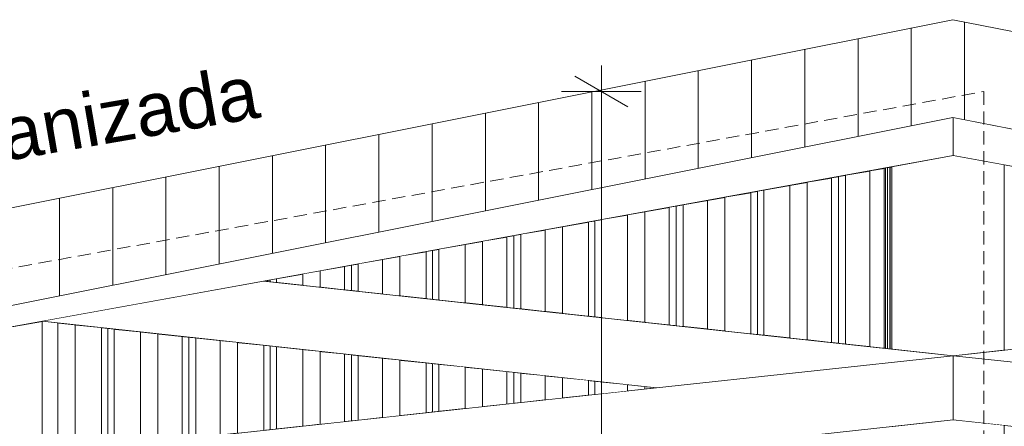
# Model space of a CAD drawing. Header units: millimetres. Extents: x 0 to 1917, y 0 to 847.
# Tile 138 of 230: x 805 to 842, y 783 to 799. Entities that reach past the tile are written whole.
import ezdxf

# ---------------------------------------------------------------- set-up
doc = ezdxf.new("R2010")
doc.units = ezdxf.units.MM
doc.header["$MEASUREMENT"] = 0
doc.set_wipeout_variables(frame=1)
doc.linetypes.add('ondina-_e7_HIDDENX2', pattern=[0.75, 0.5, -0.25])
doc.linetypes.add('Wipeout_Contour', pattern=[1000, 0, -1000])
for name, color, linetype in [('Cobertura.ARQ', 7, 'Continuous'), ('Cota.2D', 7, 'Continuous'), ('Eletrodoméstico & Mobiliário.ARQ', 7, 'Continuous'), ('Interior - Mobiliário', 7, 'Continuous'), ('Linha & Trama.2D', 7, 'Continuous'), ('Pilar.ARQ', 7, 'Continuous'), ('Texto.2D', 7, 'Continuous')]:
    doc.layers.add(name, color=color, linetype=linetype)
doc.styles.add('GENERATED_STYLE_1', font='arial.ttf')
pattern_1 = [(90, (640.715, 663.0876), (-2, 0), [])]

msp = doc.modelspace()

# ---------------------------------------------------------------- wipeouts: each hides what was drawn before it
at = {"color": 254, "linetype": 'Wipeout_Contour', "lineweight": 0, "ltscale": 4604.423452}
msp.add_wipeout([(837.158, 793.078), (837.158, 786.467), (837.699, 786.408), (837.699, 793.176)], dxfattribs=at).dxf.layer = 'Interior - Mobiliário'
at = {"color": 254, "linetype": 'Wipeout_Contour', "lineweight": 0, "ltscale": 3424.967625}
msp.add_wipeout([(829.15, 784.92), (828.708, 784.968), (828.708, 784.873)], dxfattribs=at).dxf.layer = 'Interior - Mobiliário'
at = {"color": 254, "linetype": 'Wipeout_Contour', "lineweight": 0, "ltscale": 6918.717684}
msp.add_wipeout([(837.986, 793.229), (837.986, 786.377), (840.291, 786.127), (842.211, 786.335), (842.211, 793.299), (840.291, 793.648)], dxfattribs=at).dxf.layer = 'Pilar.ARQ'
at = {"color": 254, "linetype": 'Wipeout_Contour', "lineweight": 0, "ltscale": 5639.83545}
msp.add_wipeout([(837.986, 783.464), (837.986, 704.688), (842.211, 704.688), (842.211, 783.506), (840.291, 783.713)], dxfattribs=at).dxf.layer = 'Pilar.ARQ'

# ---------------------------------------------------------------- next in the draw order: wipeouts: each hides what was drawn before it
at = {"color": 254, "linetype": 'Wipeout_Contour', "lineweight": 0, "ltscale": 4602.229284}
msp.add_wipeout([(837.158, 793.078), (836.243, 792.912), (836.243, 786.566), (837.158, 786.467)], dxfattribs=at).dxf.layer = 'Interior - Mobiliário'
at = {"color": 254, "linetype": 'Wipeout_Contour', "lineweight": 0, "ltscale": 4564.767495}
msp.add_wipeout([(828.058, 785.039), (828.058, 784.802), (828.708, 784.873), (828.708, 784.968)], dxfattribs=at).dxf.layer = 'Interior - Mobiliário'
at = {"color": 254, "linetype": 'Wipeout_Contour', "lineweight": 0, "ltscale": 4605.316167}
msp.add_wipeout([(837.748, 793.186), (837.699, 793.176), (837.699, 786.408), (837.748, 786.403)], dxfattribs=at).dxf.layer = 'Pilar.ARQ'

# ---------------------------------------------------------------- next in the draw order: wipeouts: each hides what was drawn before it
at = {"color": 254, "linetype": 'Wipeout_Contour', "lineweight": 0, "ltscale": 4600.465866}
msp.add_wipeout([(836.243, 792.912), (835.983, 792.864), (835.983, 786.594), (836.243, 786.566)], dxfattribs=at).dxf.layer = 'Interior - Mobiliário'
at = {"color": 254, "linetype": 'Wipeout_Contour', "lineweight": 0, "ltscale": 4562.394324}
msp.add_wipeout([(828.058, 785.039), (827.073, 785.145), (827.073, 784.695), (828.058, 784.802)], dxfattribs=at).dxf.layer = 'Interior - Mobiliário'
at = {"color": 254, "linetype": 'Wipeout_Contour', "lineweight": 0, "ltscale": 4605.470379}
msp.add_wipeout([(837.801, 793.195), (837.748, 793.186), (837.748, 786.403), (837.801, 786.397)], dxfattribs=at).dxf.layer = 'Pilar.ARQ'

# ---------------------------------------------------------------- next in the draw order: wipeouts: each hides what was drawn before it
at = {"color": 254, "linetype": 'Wipeout_Contour', "lineweight": 0, "ltscale": 4599.683365}
msp.add_wipeout([(835.983, 792.864), (835.723, 792.817), (835.723, 786.622), (835.983, 786.594)], dxfattribs=at).dxf.layer = 'Interior - Mobiliário'
at = {"color": 254, "linetype": 'Wipeout_Contour', "lineweight": 0, "ltscale": 4560.617099}
msp.add_wipeout([(826.833, 784.669), (827.073, 784.695), (827.073, 785.145), (826.833, 785.171)], dxfattribs=at).dxf.layer = 'Interior - Mobiliário'
at = {"color": 254, "linetype": 'Wipeout_Contour', "lineweight": 0, "ltscale": 4606.029189}
msp.add_wipeout([(837.986, 793.229), (837.934, 793.219), (837.934, 786.383), (837.986, 786.377)], dxfattribs=at).dxf.layer = 'Pilar.ARQ'

# ---------------------------------------------------------------- next in the draw order: wipeouts: each hides what was drawn before it
at = {"color": 254, "linetype": 'Wipeout_Contour', "lineweight": 0, "ltscale": 4597.91016}
msp.add_wipeout([(835.723, 792.817), (834.808, 792.651), (834.808, 786.722), (835.723, 786.622)], dxfattribs=at).dxf.layer = 'Interior - Mobiliário'
at = {"color": 254, "linetype": 'Wipeout_Contour', "lineweight": 0, "ltscale": 4559.920853}
msp.add_wipeout([(826.593, 784.643), (826.833, 784.669), (826.833, 785.171), (826.593, 785.197)], dxfattribs=at).dxf.layer = 'Interior - Mobiliário'
at = {"color": 254, "linetype": 'Wipeout_Contour', "lineweight": 0, "ltscale": 4605.910049}
msp.add_wipeout([(837.934, 793.219), (837.907, 793.214), (837.907, 786.386), (837.934, 786.383)], dxfattribs=at).dxf.layer = 'Pilar.ARQ'

# ---------------------------------------------------------------- next in the draw order: wipeouts: each hides what was drawn before it
at = {"color": 254, "linetype": 'Wipeout_Contour', "lineweight": 0, "ltscale": 4595.558522}
msp.add_wipeout([(834.158, 792.532), (834.158, 786.792), (834.808, 786.722), (834.808, 792.651)], dxfattribs=at).dxf.layer = 'Interior - Mobiliário'
at = {"color": 254, "linetype": 'Wipeout_Contour', "lineweight": 0, "ltscale": 4558.144282}
msp.add_wipeout([(825.608, 785.304), (825.608, 784.537), (826.593, 784.643), (826.593, 785.197)], dxfattribs=at).dxf.layer = 'Interior - Mobiliário'
at = {"color": 254, "linetype": 'Wipeout_Contour', "lineweight": 0, "ltscale": 4605.749563}
msp.add_wipeout([(837.907, 793.214), (837.828, 793.2), (837.828, 786.394), (837.907, 786.386)], dxfattribs=at).dxf.layer = 'Pilar.ARQ'

# ---------------------------------------------------------------- next in the draw order: wipeouts: each hides what was drawn before it
at = {"color": 254, "linetype": 'Wipeout_Contour', "lineweight": 0, "ltscale": 4593.097501}
msp.add_wipeout([(833.173, 786.899), (834.158, 786.792), (834.158, 792.532), (833.173, 792.353)], dxfattribs=at).dxf.layer = 'Interior - Mobiliário'
at = {"color": 254, "linetype": 'Wipeout_Contour', "lineweight": 0, "ltscale": 4555.774273}
msp.add_wipeout([(824.958, 784.466), (825.608, 784.537), (825.608, 785.304), (824.958, 785.375)], dxfattribs=at).dxf.layer = 'Interior - Mobiliário'
at = {"color": 254, "linetype": 'Wipeout_Contour', "lineweight": 0, "ltscale": 4605.58991}
msp.add_wipeout([(837.828, 793.2), (837.801, 793.195), (837.801, 786.397), (837.828, 786.394)], dxfattribs=at).dxf.layer = 'Pilar.ARQ'

# ---------------------------------------------------------------- next in the draw order: wipeouts: each hides what was drawn before it
at = {"color": 254, "linetype": 'Wipeout_Contour', "lineweight": 0, "ltscale": 4591.263282}
msp.add_wipeout([(833.173, 792.353), (832.933, 792.31), (832.933, 786.925), (833.173, 786.899)], dxfattribs=at).dxf.layer = 'Interior - Mobiliário'
at = {"color": 254, "linetype": 'Wipeout_Contour', "lineweight": 0, "ltscale": 4553.506748}
msp.add_wipeout([(824.043, 785.474), (824.043, 784.367), (824.958, 784.466), (824.958, 785.375)], dxfattribs=at).dxf.layer = 'Interior - Mobiliário'

# ---------------------------------------------------------------- next in the draw order: wipeouts: each hides what was drawn before it
at = {"color": 254, "linetype": 'Wipeout_Contour', "lineweight": 0, "ltscale": 4590.542113}
msp.add_wipeout([(832.693, 786.951), (832.933, 786.925), (832.933, 792.31), (832.693, 792.266)], dxfattribs=at).dxf.layer = 'Interior - Mobiliário'
at = {"color": 254, "linetype": 'Wipeout_Contour', "lineweight": 0, "ltscale": 4551.805116}
msp.add_wipeout([(823.783, 785.502), (823.783, 784.339), (824.043, 784.367), (824.043, 785.474)], dxfattribs=at).dxf.layer = 'Interior - Mobiliário'

# ---------------------------------------------------------------- next in the draw order: wipeouts: each hides what was drawn before it
at = {"color": 254, "linetype": 'Wipeout_Contour', "lineweight": 0, "ltscale": 4588.694832}
msp.add_wipeout([(831.708, 787.057), (832.693, 786.951), (832.693, 792.266), (831.708, 792.087)], dxfattribs=at).dxf.layer = 'Interior - Mobiliário'
at = {"color": 254, "linetype": 'Wipeout_Contour', "lineweight": 0, "ltscale": 4551.052182}
msp.add_wipeout([(823.523, 784.311), (823.783, 784.339), (823.783, 785.502), (823.523, 785.53)], dxfattribs=at).dxf.layer = 'Interior - Mobiliário'

# ---------------------------------------------------------------- next in the draw order: wipeouts: each hides what was drawn before it
at = {"color": 254, "linetype": 'Wipeout_Contour', "lineweight": 0, "ltscale": 4586.24278}
msp.add_wipeout([(831.058, 787.128), (831.708, 787.057), (831.708, 792.087), (831.058, 791.968)], dxfattribs=at).dxf.layer = 'Interior - Mobiliário'
at = {"color": 254, "linetype": 'Wipeout_Contour', "lineweight": 0, "ltscale": 4549.351149}
msp.add_wipeout([(822.608, 785.629), (822.608, 784.212), (823.523, 784.311), (823.523, 785.53)], dxfattribs=at).dxf.layer = 'Interior - Mobiliário'

# ---------------------------------------------------------------- next in the draw order: wipeouts: each hides what was drawn before it
at = {"color": 254, "linetype": 'Wipeout_Contour', "lineweight": 0, "ltscale": 4583.890871}
msp.add_wipeout([(830.143, 787.227), (831.058, 787.128), (831.058, 791.968), (830.143, 791.802)], dxfattribs=at).dxf.layer = 'Interior - Mobiliário'
at = {"color": 254, "linetype": 'Wipeout_Contour', "lineweight": 0, "ltscale": 4547.086614}
msp.add_wipeout([(821.958, 784.141), (822.608, 784.212), (822.608, 785.629), (821.958, 785.7)], dxfattribs=at).dxf.layer = 'Interior - Mobiliário'

# ---------------------------------------------------------------- next in the draw order: wipeouts: each hides what was drawn before it
at = {"color": 254, "linetype": 'Wipeout_Contour', "lineweight": 0, "ltscale": 4582.134827}
msp.add_wipeout([(829.883, 787.255), (830.143, 787.227), (830.143, 791.802), (829.883, 791.755)], dxfattribs=at).dxf.layer = 'Interior - Mobiliário'
at = {"color": 254, "linetype": 'Wipeout_Contour', "lineweight": 0, "ltscale": 4544.721846}
msp.add_wipeout([(820.973, 785.806), (820.973, 784.035), (821.958, 784.141), (821.958, 785.7)], dxfattribs=at).dxf.layer = 'Interior - Mobiliário'

# ---------------------------------------------------------------- next in the draw order: wipeouts: each hides what was drawn before it
at = {"color": 254, "linetype": 'Wipeout_Contour', "lineweight": 0, "ltscale": 4581.354785}
msp.add_wipeout([(829.623, 787.283), (829.883, 787.255), (829.883, 791.755), (829.623, 791.707)], dxfattribs=at).dxf.layer = 'Interior - Mobiliário'
at = {"color": 254, "linetype": 'Wipeout_Contour', "lineweight": 0, "ltscale": 4542.950973}
msp.add_wipeout([(820.733, 784.009), (820.973, 784.035), (820.973, 785.806), (820.733, 785.832)], dxfattribs=at).dxf.layer = 'Interior - Mobiliário'

# ---------------------------------------------------------------- next in the draw order: wipeouts: each hides what was drawn before it
at = {"color": 254, "linetype": 'Wipeout_Contour', "lineweight": 0, "ltscale": 4579.584997}
msp.add_wipeout([(828.708, 787.382), (829.623, 787.283), (829.623, 791.707), (828.708, 791.541)], dxfattribs=at).dxf.layer = 'Interior - Mobiliário'
at = {"color": 254, "linetype": 'Wipeout_Contour', "lineweight": 0, "ltscale": 4542.257204}
msp.add_wipeout([(820.493, 783.983), (820.733, 784.009), (820.733, 785.832), (820.493, 785.858)], dxfattribs=at).dxf.layer = 'Interior - Mobiliário'

# ---------------------------------------------------------------- next in the draw order: wipeouts: each hides what was drawn before it
at = {"color": 254, "linetype": 'Wipeout_Contour', "lineweight": 0, "ltscale": 4577.241475}
msp.add_wipeout([(828.058, 787.453), (828.708, 787.382), (828.708, 791.541), (828.058, 791.423)], dxfattribs=at).dxf.layer = 'Interior - Mobiliário'
at = {"color": 254, "linetype": 'Wipeout_Contour', "lineweight": 0, "ltscale": 4540.48696}
msp.add_wipeout([(820.493, 785.858), (819.508, 785.965), (819.508, 783.876), (820.493, 783.983)], dxfattribs=at).dxf.layer = 'Interior - Mobiliário'

# ---------------------------------------------------------------- next in the draw order: wipeouts: each hides what was drawn before it
at = {"color": 254, "linetype": 'Wipeout_Contour', "lineweight": 0, "ltscale": 4574.786756}
msp.add_wipeout([(828.058, 791.423), (827.073, 791.243), (827.073, 787.56), (828.058, 787.453)], dxfattribs=at).dxf.layer = 'Interior - Mobiliário'
at = {"color": 254, "linetype": 'Wipeout_Contour', "lineweight": 0, "ltscale": 4538.125422}
msp.add_wipeout([(818.858, 783.805), (819.508, 783.876), (819.508, 785.965), (818.858, 786.035)], dxfattribs=at).dxf.layer = 'Interior - Mobiliário'

# ---------------------------------------------------------------- next in the draw order: wipeouts: each hides what was drawn before it
at = {"color": 254, "linetype": 'Wipeout_Contour', "lineweight": 0, "ltscale": 4572.961236}
msp.add_wipeout([(826.833, 787.586), (827.073, 787.56), (827.073, 791.243), (826.833, 791.2)], dxfattribs=at).dxf.layer = 'Interior - Mobiliário'
at = {"color": 254, "linetype": 'Wipeout_Contour', "lineweight": 0, "ltscale": 4535.866011}
msp.add_wipeout([(817.943, 786.135), (817.943, 783.706), (818.858, 783.805), (818.858, 786.035)], dxfattribs=at).dxf.layer = 'Interior - Mobiliário'

# ---------------------------------------------------------------- next in the draw order: wipeouts: each hides what was drawn before it
at = {"color": 254, "linetype": 'Wipeout_Contour', "lineweight": 0, "ltscale": 4572.242336}
msp.add_wipeout([(826.833, 791.2), (826.593, 791.156), (826.593, 787.612), (826.833, 787.586)], dxfattribs=at).dxf.layer = 'Interior - Mobiliário'
at = {"color": 254, "linetype": 'Wipeout_Contour', "lineweight": 0, "ltscale": 4534.17048}
msp.add_wipeout([(817.683, 786.163), (817.683, 783.678), (817.943, 783.706), (817.943, 786.135)], dxfattribs=at).dxf.layer = 'Interior - Mobiliário'

# ---------------------------------------------------------------- next in the draw order: wipeouts: each hides what was drawn before it
at = {"color": 254, "linetype": 'Wipeout_Contour', "lineweight": 0, "ltscale": 4570.397314}
msp.add_wipeout([(825.608, 787.718), (826.593, 787.612), (826.593, 791.156), (825.608, 790.977)], dxfattribs=at).dxf.layer = 'Interior - Mobiliário'
at = {"color": 254, "linetype": 'Wipeout_Contour', "lineweight": 0, "ltscale": 4533.420248}
msp.add_wipeout([(817.683, 786.163), (817.423, 786.191), (817.423, 783.65), (817.683, 783.678)], dxfattribs=at).dxf.layer = 'Interior - Mobiliário'

# ---------------------------------------------------------------- next in the draw order: wipeouts: each hides what was drawn before it
at = {"color": 254, "linetype": 'Wipeout_Contour', "lineweight": 0, "ltscale": 4567.954261}
msp.add_wipeout([(824.958, 787.789), (825.608, 787.718), (825.608, 790.977), (824.958, 790.859)], dxfattribs=at).dxf.layer = 'Interior - Mobiliário'
at = {"color": 254, "linetype": 'Wipeout_Contour', "lineweight": 0, "ltscale": 4531.725326}
msp.add_wipeout([(816.508, 786.29), (816.508, 783.551), (817.423, 783.65), (817.423, 786.191)], dxfattribs=at).dxf.layer = 'Interior - Mobiliário'

# ---------------------------------------------------------------- next in the draw order: wipeouts: each hides what was drawn before it
at = {"color": 254, "linetype": 'Wipeout_Contour', "lineweight": 0, "ltscale": 4565.6079}
msp.add_wipeout([(824.958, 790.859), (824.043, 790.692), (824.043, 787.888), (824.958, 787.789)], dxfattribs=at).dxf.layer = 'Interior - Mobiliário'
at = {"color": 254, "linetype": 'Wipeout_Contour', "lineweight": 0, "ltscale": 4529.468939}
msp.add_wipeout([(815.858, 783.48), (816.508, 783.551), (816.508, 786.29), (815.858, 786.361)], dxfattribs=at).dxf.layer = 'Interior - Mobiliário'

# ---------------------------------------------------------------- next in the draw order: wipeouts: each hides what was drawn before it
at = {"color": 254, "linetype": 'Wipeout_Contour', "lineweight": 0, "ltscale": 4563.861264}
msp.add_wipeout([(823.783, 787.916), (824.043, 787.888), (824.043, 790.692), (823.783, 790.645)], dxfattribs=at).dxf.layer = 'Interior - Mobiliário'
at = {"color": 254, "linetype": 'Wipeout_Contour', "lineweight": 0, "ltscale": 4527.112697}
msp.add_wipeout([(814.873, 786.467), (814.873, 783.374), (815.858, 783.48), (815.858, 786.361)], dxfattribs=at).dxf.layer = 'Interior - Mobiliário'

# ---------------------------------------------------------------- next in the draw order: wipeouts: each hides what was drawn before it
at = {"color": 254, "linetype": 'Wipeout_Contour', "lineweight": 0, "ltscale": 4563.08365}
msp.add_wipeout([(823.523, 787.944), (823.783, 787.916), (823.783, 790.645), (823.523, 790.598)], dxfattribs=at).dxf.layer = 'Interior - Mobiliário'
at = {"color": 254, "linetype": 'Wipeout_Contour', "lineweight": 0, "ltscale": 4525.34822}
msp.add_wipeout([(814.633, 786.493), (814.633, 783.348), (814.873, 783.374), (814.873, 786.467)], dxfattribs=at).dxf.layer = 'Interior - Mobiliário'

# ---------------------------------------------------------------- next in the draw order: wipeouts: each hides what was drawn before it
at = {"color": 254, "linetype": 'Wipeout_Contour', "lineweight": 0, "ltscale": 4561.314389}
msp.add_wipeout([(822.608, 788.043), (823.523, 787.944), (823.523, 790.598), (822.608, 790.431)], dxfattribs=at).dxf.layer = 'Interior - Mobiliário'
at = {"color": 254, "linetype": 'Wipeout_Contour', "lineweight": 0, "ltscale": 4524.656965}
msp.add_wipeout([(814.393, 783.322), (814.633, 783.348), (814.633, 786.493), (814.393, 786.519)], dxfattribs=at).dxf.layer = 'Interior - Mobiliário'

# ---------------------------------------------------------------- next in the draw order: wipeouts: each hides what was drawn before it
at = {"color": 254, "linetype": 'Wipeout_Contour', "lineweight": 0, "ltscale": 4558.979565}
msp.add_wipeout([(821.958, 788.114), (822.608, 788.043), (822.608, 790.431), (821.958, 790.313)], dxfattribs=at).dxf.layer = 'Interior - Mobiliário'
at = {"color": 254, "linetype": 'Wipeout_Contour', "lineweight": 0, "ltscale": 4522.893122}
msp.add_wipeout([(813.408, 786.626), (813.408, 783.215), (814.393, 783.322), (814.393, 786.519)], dxfattribs=at).dxf.layer = 'Interior - Mobiliário'

# ---------------------------------------------------------------- next in the draw order: wipeouts: each hides what was drawn before it
at = {"color": 254, "linetype": 'Wipeout_Contour', "lineweight": 0, "ltscale": 4556.528464}
msp.add_wipeout([(820.973, 788.22), (821.958, 788.114), (821.958, 790.313), (820.973, 790.134)], dxfattribs=at).dxf.layer = 'Interior - Mobiliário'
at = {"color": 254, "linetype": 'Wipeout_Contour', "lineweight": 0, "ltscale": 4520.540152}
msp.add_wipeout([(813.408, 786.626), (812.758, 786.696), (812.758, 783.145), (813.408, 783.215)], dxfattribs=at).dxf.layer = 'Interior - Mobiliário'

# ---------------------------------------------------------------- next in the draw order: wipeouts: each hides what was drawn before it
at = {"color": 254, "linetype": 'Wipeout_Contour', "lineweight": 0, "ltscale": 4554.716023}
msp.add_wipeout([(820.733, 788.246), (820.973, 788.22), (820.973, 790.134), (820.733, 790.09)], dxfattribs=at).dxf.layer = 'Interior - Mobiliário'
at = {"color": 254, "linetype": 'Wipeout_Contour', "lineweight": 0, "ltscale": 4518.288949}
msp.add_wipeout([(811.843, 783.045), (812.758, 783.145), (812.758, 786.696), (811.843, 786.795)], dxfattribs=at).dxf.layer = 'Interior - Mobiliário'

# ---------------------------------------------------------------- next in the draw order: wipeouts: each hides what was drawn before it
at = {"color": 254, "linetype": 'Wipeout_Contour', "lineweight": 0, "ltscale": 4553.999274}
msp.add_wipeout([(820.493, 788.272), (820.733, 788.246), (820.733, 790.09), (820.493, 790.046)], dxfattribs=at).dxf.layer = 'Interior - Mobiliário'
at = {"color": 254, "linetype": 'Wipeout_Contour', "lineweight": 0, "ltscale": 4516.599587}
msp.add_wipeout([(811.843, 786.795), (811.583, 786.824), (811.583, 783.017), (811.843, 783.045)], dxfattribs=at).dxf.layer = 'Interior - Mobiliário'

# ---------------------------------------------------------------- next in the draw order: wipeouts: each hides what was drawn before it
at = {"color": 254, "linetype": 'Wipeout_Contour', "lineweight": 0, "ltscale": 4552.149265}
msp.add_wipeout([(819.508, 788.379), (820.493, 788.272), (820.493, 790.046), (819.508, 789.867)], dxfattribs=at).dxf.layer = 'Interior - Mobiliário'
at = {"color": 254, "linetype": 'Wipeout_Contour', "lineweight": 0, "ltscale": 4515.852092}
msp.add_wipeout([(811.323, 782.989), (811.583, 783.017), (811.583, 786.824), (811.323, 786.852)], dxfattribs=at).dxf.layer = 'Interior - Mobiliário'

# ---------------------------------------------------------------- next in the draw order: wipeouts: each hides what was drawn before it
at = {"color": 254, "linetype": 'Wipeout_Contour', "lineweight": 0, "ltscale": 4549.716207}
msp.add_wipeout([(818.858, 789.749), (818.858, 788.45), (819.508, 788.379), (819.508, 789.867)], dxfattribs=at).dxf.layer = 'Interior - Mobiliário'
at = {"color": 254, "linetype": 'Wipeout_Contour', "lineweight": 0, "ltscale": 4514.163349}
msp.add_wipeout([(810.408, 782.89), (811.323, 782.989), (811.323, 786.852), (810.408, 786.951)], dxfattribs=at).dxf.layer = 'Interior - Mobiliário'

# ---------------------------------------------------------------- next in the draw order: wipeouts: each hides what was drawn before it
at = {"color": 254, "linetype": 'Wipeout_Contour', "lineweight": 0, "ltscale": 4547.368828}
msp.add_wipeout([(817.943, 789.582), (817.943, 788.549), (818.858, 788.45), (818.858, 789.749)], dxfattribs=at).dxf.layer = 'Interior - Mobiliário'
at = {"color": 254, "linetype": 'Wipeout_Contour', "lineweight": 0, "ltscale": 4511.915206}
msp.add_wipeout([(809.758, 787.021), (809.758, 782.82), (810.408, 782.89), (810.408, 786.951)], dxfattribs=at).dxf.layer = 'Interior - Mobiliário'

# ---------------------------------------------------------------- next in the draw order: wipeouts: each hides what was drawn before it
at = {"color": 254, "linetype": 'Wipeout_Contour', "lineweight": 0, "ltscale": 4545.640581}
msp.add_wipeout([(817.683, 788.577), (817.943, 788.549), (817.943, 789.582), (817.683, 789.535)], dxfattribs=at).dxf.layer = 'Interior - Mobiliário'
at = {"color": 254, "linetype": 'Wipeout_Contour', "lineweight": 0, "ltscale": 4509.567584}
msp.add_wipeout([(808.773, 782.713), (809.758, 782.82), (809.758, 787.021), (808.773, 787.128)], dxfattribs=at).dxf.layer = 'Interior - Mobiliário'

# ---------------------------------------------------------------- next in the draw order: wipeouts: each hides what was drawn before it
at = {"color": 254, "linetype": 'Wipeout_Contour', "lineweight": 0, "ltscale": 4544.864618}
msp.add_wipeout([(817.683, 789.535), (817.423, 789.488), (817.423, 788.605), (817.683, 788.577)], dxfattribs=at).dxf.layer = 'Interior - Mobiliário'
at = {"color": 254, "linetype": 'Wipeout_Contour', "lineweight": 0, "ltscale": 4507.809581}
msp.add_wipeout([(808.533, 787.154), (808.533, 782.687), (808.773, 782.713), (808.773, 787.128)], dxfattribs=at).dxf.layer = 'Interior - Mobiliário'

# ---------------------------------------------------------------- next in the draw order: wipeouts: each hides what was drawn before it
at = {"color": 254, "linetype": 'Wipeout_Contour', "lineweight": 0, "ltscale": 4543.074701}
msp.add_wipeout([(817.423, 789.488), (816.508, 789.321), (816.508, 788.704), (817.423, 788.605)], dxfattribs=at).dxf.layer = 'Interior - Mobiliário'
at = {"color": 254, "linetype": 'Wipeout_Contour', "lineweight": 0, "ltscale": 4507.12086}
msp.add_wipeout([(808.293, 782.661), (808.533, 782.687), (808.533, 787.154), (808.293, 787.18)], dxfattribs=at).dxf.layer = 'Interior - Mobiliário'

# ---------------------------------------------------------------- next in the draw order: wipeouts: each hides what was drawn before it
at = {"color": 254, "linetype": 'Wipeout_Contour', "lineweight": 0, "ltscale": 4540.742947}
msp.add_wipeout([(815.858, 788.775), (816.508, 788.704), (816.508, 789.321), (815.858, 789.203)], dxfattribs=at).dxf.layer = 'Interior - Mobiliário'
at = {"color": 254, "linetype": 'Wipeout_Contour', "lineweight": 0, "ltscale": 4505.363504}
msp.add_wipeout([(808.293, 787.18), (807.308, 787.287), (807.308, 782.554), (808.293, 782.661)], dxfattribs=at).dxf.layer = 'Interior - Mobiliário'

# ---------------------------------------------------------------- next in the draw order: wipeouts: each hides what was drawn before it
at = {"color": 254, "linetype": 'Wipeout_Contour', "lineweight": 0, "ltscale": 4538.245113}
msp.add_wipeout([(815.858, 789.203), (814.873, 789.024), (814.873, 788.881), (815.858, 788.775)], dxfattribs=at).dxf.layer = 'Interior - Mobiliário'
at = {"color": 254, "linetype": 'Wipeout_Contour', "lineweight": 0, "ltscale": 4503.019192}
msp.add_wipeout([(806.658, 782.484), (807.308, 782.554), (807.308, 787.287), (806.658, 787.357)], dxfattribs=at).dxf.layer = 'Interior - Mobiliário'

# ---------------------------------------------------------------- next in the draw order: wipeouts: each hides what was drawn before it
at = {"color": 254, "linetype": 'Wipeout_Contour', "lineweight": 0, "ltscale": 4536.453621}
msp.add_wipeout([(814.633, 788.98), (814.633, 788.907), (814.873, 788.881), (814.873, 789.024)], dxfattribs=at).dxf.layer = 'Interior - Mobiliário'
at = {"color": 254, "linetype": 'Wipeout_Contour', "lineweight": 0, "ltscale": 4501.238029}
msp.add_wipeout([(806.658, 787.357), (806.065, 787.421), (806.065, 782.419), (806.658, 782.484)], dxfattribs=at).dxf.layer = 'Interior - Mobiliário'

# ---------------------------------------------------------------- next in the draw order: wipeouts: each hides what was drawn before it
at = {"color": 254, "linetype": 'Wipeout_Contour', "lineweight": 0, "ltscale": 4535.657155}
msp.add_wipeout([(814.393, 788.933), (814.633, 788.907), (814.633, 788.98), (814.393, 788.937)], dxfattribs=at).dxf.layer = 'Interior - Mobiliário'

# ---------------------------------------------------------------- next in the draw order: wipeouts: each hides what was drawn before it
at = {"color": 254, "linetype": 'Wipeout_Contour', "lineweight": 0, "ltscale": 4558.141322}
msp.add_wipeout([(840.275, 795.087), (760.462, 779.125), (840.291, 793.648), (840.291, 795.084)], dxfattribs=at).dxf.layer = 'Eletrodoméstico & Mobiliário.ARQ'

# ---------------------------------------------------------------- next in the draw order: wipeouts: each hides what was drawn before it
at = {"color": 254, "linetype": 'Wipeout_Contour', "lineweight": 0, "ltscale": 4425.133063}
msp.add_wipeout([(742.504, 775.533), (716.168, 770.266), (840.291, 783.713), (840.291, 786.127)], dxfattribs=at).dxf.layer = 'Eletrodoméstico & Mobiliário.ARQ'

# ---------------------------------------------------------------- next in the draw order: wipeouts: each hides what was drawn before it
at = {"color": 254, "linetype": 'Wipeout_Contour', "lineweight": 0, "ltscale": 3518.751384}
msp.add_wipeout([(919.755, 779.191), (840.291, 795.084), (840.291, 793.648)], dxfattribs=at).dxf.layer = 'Eletrodoméstico & Mobiliário.ARQ'

# ---------------------------------------------------------------- next in the draw order: wipeouts: each hides what was drawn before it
at = {"color": 254, "linetype": 'Wipeout_Contour', "lineweight": 0, "ltscale": 4751.308587}
msp.add_wipeout([(840.291, 786.127), (840.291, 783.713), (964.343, 770.274), (938.007, 775.541)], dxfattribs=at).dxf.layer = 'Eletrodoméstico & Mobiliário.ARQ'

# ---------------------------------------------------------------- next in the draw order: wipeouts: each hides what was drawn before it
at = {"color": 254, "linetype": 'Wipeout_Contour', "lineweight": 0, "ltscale": 4553.13922}
msp.add_wipeout([(814.382, 788.934), (806.065, 787.421), (829.15, 784.92), (840.291, 786.127)], dxfattribs=at).dxf.layer = 'Eletrodoméstico & Mobiliário.ARQ'

# ---------------------------------------------------------------- next in the draw order: wipeouts: each hides what was drawn before it
at = {"color": 254, "linetype": 'Wipeout_Contour', "lineweight": 0, "ltscale": 4657.015233}
msp.add_wipeout([(851.433, 784.92), (874.517, 787.421), (866.201, 788.934), (840.291, 786.127)], dxfattribs=at).dxf.layer = 'Eletrodoméstico & Mobiliário.ARQ'
at = {"color": 254, "linetype": 'Wipeout_Contour', "lineweight": 0, "ltscale": 4496.441159}
msp.add_wipeout([(806.065, 787.421), (803.665, 786.985), (803.665, 782.159), (806.065, 782.419)], dxfattribs=at).dxf.layer = 'Eletrodoméstico & Mobiliário.ARQ'

# ---------------------------------------------------------------- next in the draw order: wipeouts: each hides what was drawn before it
at = {"color": 254, "linetype": 'Wipeout_Contour', "lineweight": 0, "ltscale": 4382.572654}
msp.add_wipeout([(840.275, 798.759), (691.975, 769.099), (691.975, 765.427), (840.275, 795.087)], dxfattribs=at).dxf.layer = 'Cobertura.ARQ'

# ---------------------------------------------------------------- next in the draw order: hatches: boundary and pattern name
at = {"layer": 'Cobertura.ARQ', "linetype": 'Continuous', "lineweight": 0}
h = msp.add_hatch(dxfattribs=at)
h.set_pattern_fill('TELHADO_0002', color=233, style=0, pattern_type=2)
h.set_pattern_definition(pattern_1)
h.paths.add_polyline_path([(840.275, 798.759), (691.975, 769.099), (691.975, 765.427), (840.275, 795.087)])

# ---------------------------------------------------------------- next in the draw order: linework, layer by layer
at = {"layer": 'Cota.2D', "color": 7, "linetype": 'Continuous', "lineweight": 0}
for p, q in [((827.073, 796.062), (827.073, 797.04)), ((828.073, 795.485), (826.073, 796.64)), ((828.573, 796.062), (825.573, 796.062)), ((827.073, 709.088), (827.073, 796.062))]:
    msp.add_line(p, q, dxfattribs=at)
at = {"layer": 'Eletrodoméstico & Mobiliário.ARQ', "color": 134, "linetype": 'Continuous', "lineweight": 0}
for p, q in [((803.665, 786.985), (814.382, 788.934)), ((806.065, 787.421), (829.15, 784.92)), ((806.065, 782.419), (806.065, 787.421)), ((829.15, 784.92), (806.065, 782.419))]:
    msp.add_line(p, q, dxfattribs=at)
at = {"layer": 'Interior - Mobiliário', "color": 102, "linetype": 'Continuous', "lineweight": 0}
for p, q in [((837.158, 786.467), (837.158, 793.078)), ((834.808, 786.722), (834.808, 792.651)), ((835.723, 786.622), (835.723, 792.817)), ((835.983, 786.594), (835.983, 792.864)), ((836.243, 786.566), (836.243, 792.912)), ((832.933, 786.925), (832.933, 792.31)), ((833.173, 786.899), (833.173, 792.353)), ((834.158, 786.792), (834.158, 792.532)), ((831.058, 787.128), (831.058, 791.968)), ((831.708, 787.057), (831.708, 792.087)), ((832.693, 786.951), (832.693, 792.266)), ((828.708, 787.382), (828.708, 791.541)), ((829.623, 787.283), (829.623, 791.707)), ((829.883, 787.255), (829.883, 791.755)), ((830.143, 787.227), (830.143, 791.802)), ((826.833, 787.586), (826.833, 791.2)), ((827.073, 787.56), (827.073, 791.243)), ((828.058, 787.453), (828.058, 791.423)), ((824.958, 787.789), (824.958, 790.859)), ((825.608, 787.718), (825.608, 790.977)), ((826.593, 787.612), (826.593, 791.156)), ((822.608, 788.043), (822.608, 790.431)), ((823.523, 787.944), (823.523, 790.598)), ((823.783, 787.916), (823.783, 790.645)), ((824.043, 787.888), (824.043, 790.692)), ((820.733, 788.246), (820.733, 790.09)), ((820.973, 788.22), (820.973, 790.134)), ((821.958, 788.114), (821.958, 790.313)), ((818.858, 788.45), (818.858, 789.749)), ((819.508, 788.379), (819.508, 789.867)), ((820.493, 788.272), (820.493, 790.046)), ((816.508, 788.704), (816.508, 789.321)), ((817.423, 788.605), (817.423, 789.488)), ((817.683, 788.577), (817.683, 789.535)), ((817.943, 788.549), (817.943, 789.582)), ((814.633, 788.907), (814.633, 788.98)), ((814.873, 788.881), (814.873, 789.024)), ((815.858, 788.775), (815.858, 789.203)), ((814.393, 788.933), (814.393, 788.937)), ((806.658, 782.484), (806.658, 787.357)), ((807.308, 782.554), (807.308, 787.287)), ((808.293, 782.661), (808.293, 787.18)), ((808.533, 782.687), (808.533, 787.154)), ((808.773, 782.713), (808.773, 787.128)), ((809.758, 782.82), (809.758, 787.021)), ((810.408, 782.89), (810.408, 786.951)), ((811.323, 782.989), (811.323, 786.852)), ((811.583, 783.017), (811.583, 786.824)), ((811.843, 783.045), (811.843, 786.795)), ((812.758, 783.145), (812.758, 786.696)), ((813.408, 783.215), (813.408, 786.626)), ((814.393, 783.322), (814.393, 786.519)), ((814.633, 783.348), (814.633, 786.493)), ((814.873, 783.374), (814.873, 786.467)), ((815.858, 783.48), (815.858, 786.361)), ((816.508, 783.551), (816.508, 786.29)), ((817.423, 783.65), (817.423, 786.191)), ((817.683, 783.678), (817.683, 786.163)), ((817.943, 783.706), (817.943, 786.135)), ((818.858, 783.805), (818.858, 786.035)), ((819.508, 783.876), (819.508, 785.965)), ((820.493, 783.983), (820.493, 785.858)), ((820.733, 784.009), (820.733, 785.832)), ((820.973, 784.035), (820.973, 785.806)), ((821.958, 784.141), (821.958, 785.7)), ((822.608, 784.212), (822.608, 785.629)), ((823.523, 784.311), (823.523, 785.53)), ((823.783, 784.339), (823.783, 785.502)), ((824.043, 784.367), (824.043, 785.474)), ((824.958, 784.466), (824.958, 785.375)), ((825.608, 784.537), (825.608, 785.304)), ((826.593, 784.643), (826.593, 785.197)), ((826.833, 784.669), (826.833, 785.171)), ((827.073, 784.695), (827.073, 785.145)), ((828.058, 784.802), (828.058, 785.039)), ((828.708, 784.873), (828.708, 784.968))]:
    msp.add_line(p, q, dxfattribs=at)
at = {"layer": 'Pilar.ARQ', "color": 20, "linetype": 'Continuous', "lineweight": 0}
for p, q in [((837.699, 786.408), (837.699, 793.176)), ((837.748, 786.403), (837.748, 793.186)), ((837.828, 786.394), (837.828, 793.2)), ((837.907, 786.386), (837.907, 793.214)), ((837.986, 786.377), (837.986, 793.229))]:
    msp.add_line(p, q, dxfattribs=at)

# ---------------------------------------------------------------- next in the draw order: texts
at = {"layer": 'Texto.2D', "color": 5, "linetype": 'Continuous', "lineweight": 0, "insert": (813.981, 797.065), "char_height": 2, "attachment_point": 3, "rotation": 9.7343, "style": 'GENERATED_STYLE_1'}
msp.add_mtext('\\A1;Telha em chapa galvanizada', dxfattribs=at)

# ---------------------------------------------------------------- next in the draw order: wipeouts: each hides what was drawn before it
at = {"color": 254, "linetype": 'Wipeout_Contour', "lineweight": 0, "ltscale": 4818.931176}
msp.add_wipeout([(988.575, 769.099), (840.275, 798.759), (840.275, 795.087), (988.575, 765.427)], dxfattribs=at).dxf.layer = 'Cobertura.ARQ'

# ---------------------------------------------------------------- next in the draw order: hatches: boundary and pattern name
at = {"layer": 'Cobertura.ARQ', "linetype": 'Continuous', "lineweight": 0}
h = msp.add_hatch(dxfattribs=at)
h.set_pattern_fill('TELHADO_0002', color=233, style=0, pattern_type=2)
h.set_pattern_definition(pattern_1)
h.paths.add_polyline_path([(988.575, 769.099), (840.275, 798.759), (840.275, 795.087), (988.575, 765.427)])

# ---------------------------------------------------------------- next in the draw order: linework, layer by layer
at = {"layer": 'Cobertura.ARQ', "color": 15, "linetype": 'Continuous', "lineweight": 0}
for p, q in [((840.275, 798.759), (691.975, 769.099)), ((840.275, 798.759), (988.575, 769.099)), ((840.275, 795.087), (710.276, 769.088)), ((840.275, 795.087), (988.575, 765.427))]:
    msp.add_line(p, q, dxfattribs=at)
at = {"layer": 'Eletrodoméstico & Mobiliário.ARQ', "color": 134, "linetype": 'Continuous', "lineweight": 0}
for p, q in [((840.291, 793.648), (840.291, 795.084)), ((814.382, 788.934), (840.291, 793.648)), ((866.201, 788.934), (840.291, 793.648)), ((840.291, 786.127), (814.382, 788.934)), ((840.291, 786.127), (866.201, 788.934)), ((840.291, 786.127), (829.15, 784.92)), ((840.291, 783.713), (840.291, 786.127)), ((840.291, 786.127), (851.433, 784.92)), ((716.168, 770.266), (840.291, 783.713)), ((964.343, 770.274), (840.291, 783.713))]:
    msp.add_line(p, q, dxfattribs=at)
at = {"layer": 'Linha & Trama.2D', "color": 7, "linetype": 'ondina-_e7_HIDDENX2', "lineweight": 0}
for p, q in [((693.033, 769.062), (841.442, 796.062)), ((841.442, 796.062), (841.442, 769.062))]:
    msp.add_line(p, q, dxfattribs=at)
at = {"layer": 'Pilar.ARQ', "color": 20, "linetype": 'Continuous', "lineweight": 0}
for p, q in [((842.211, 786.335), (842.211, 793.299)), ((842.211, 704.688), (842.211, 783.506))]:
    msp.add_line(p, q, dxfattribs=at)

doc.saveas('drawing.dxf')
